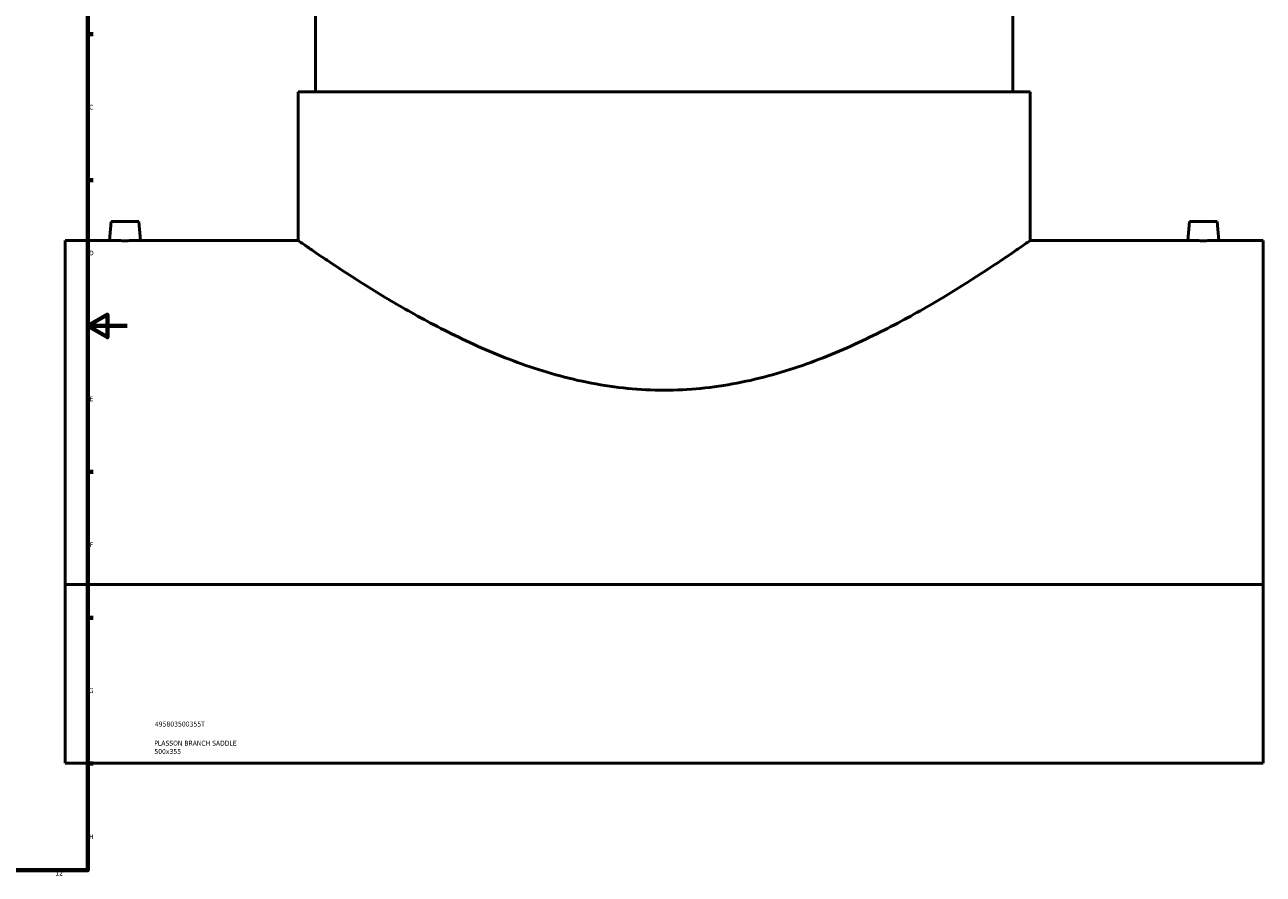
# Model space of a CAD drawing. Header units: millimetres. Extents: x -379 to 1585, y -430 to 1206.
# Tile 5 of 6: x 789 to 1419, y 18 to 450. Entities that reach past the tile are written whole.
import ezdxf

# ---------------------------------------------------------------- set-up
doc = ezdxf.new("R2010")
doc.units = ezdxf.units.MM
for name, color, linetype, lineweight in [('Border (ANSI)', 7, 'Continuous', 70), ('Title (ISO)', 7, 'Continuous', 50), ('Visible (ANSI)', 7, 'Continuous', 50)]:
    doc.layers.add(name, color=color, linetype=linetype, lineweight=lineweight)
doc.styles.add('Note Text (ANSI)', font='tahoma.ttf')
doc.styles.add('Note Text (ISO)', font='tahoma.ttf')

# ---------------------------------------------------------------- blocks, each defined once
blk = doc.blocks.new('Borders Default Border')
at = {"layer": 'Border (ANSI)'}
for p, q in [((821, 445.5), (823.8, 445.5)), ((821, 371.25), (823.8, 371.25)), ((821, 222.75), (823.8, 222.75)), ((821, 148.5), (823.8, 148.5)), ((821, 74.25), (823.8, 74.25))]:
    blk.add_line(p, q, dxfattribs=at)
at = {"layer": 'Border (ANSI)', "flags": 128}
for points in [[(20, 20), (20, 574), (821, 574), (821, 20), (20, 20)], [(841, 297), (821, 297), (831, 302.77), (831, 291.23), (821, 297)]]:
    blk.add_lwpolyline(points, dxfattribs=at)
at = {"layer": 'Border (ANSI)', "color": 5, "true_color": 0x0000ff, "char_height": 2.4, "attachment_point": 7, "style": 'Note Text (ANSI)'}
for s, insert in [('C', (821.71, 407.13)), ('D', (821.72, 332.93)), ('E', (821.91, 258.68)), ('F', (821.98, 184.43)), ('G', (821.6, 110.13)), ('H', (821.73, 35.93)), ('12', (804.52, 17.2))]:
    blk.add_mtext(s, dxfattribs=dict(at, insert=insert))
blk = doc.blocks.new('Title Blocks ISO')
at = {"layer": 'Title (ISO)', "color": 232, "true_color": 0xca0064, "style": 'Note Text (ISO)'}
for tag, p in [('PART_NUMBER_001', (34.16, 73.13)), ('DESCRIPTION_001', (33.84, 63.4)), ('DESCRIPTION_002', (33.88, 59.18))]:
    blk.add_attdef(tag, p, '', height=2.5, dxfattribs=at)

msp = doc.modelspace()

# ---------------------------------------------------------------- linework, layer by layer
at = {"layer": 'Visible (ANSI)'}
for p, q in [((936.96, 590.02), (936.96, 416.12)), ((1291.96, 590.02), (1291.96, 416.12)), ((928.09, 416.12), (1300.84, 416.12)), ((928.09, 416.12), (928.09, 340.52)), ((1300.84, 416.12), (1300.84, 340.52)), ((832.96, 350.12), (832.12, 340.52)), ((832.96, 350.12), (846.96, 350.12)), ((846.96, 350.12), (847.8, 340.52)), ((1381.96, 350.12), (1381.12, 340.52)), ((1395.96, 350.12), (1381.96, 350.12)), ((1395.96, 350.12), (1396.8, 340.52)), ((809.46, 340.52), (809.46, 165.38)), ((832.12, 340.52), (809.46, 340.52)), ((928.09, 340.52), (847.8, 340.52)), ((1381.12, 340.52), (1300.84, 340.52)), ((1419.46, 340.52), (1396.8, 340.52)), ((1419.46, 165.38), (1419.46, 340.52)), ((1419.46, 165.38), (809.46, 165.38)), ((809.46, 74.52), (809.46, 165.38)), ((1419.46, 165.38), (1419.46, 74.52)), ((809.46, 74.52), (1419.46, 74.52))]:
    msp.add_line(p, q, dxfattribs=at)
for points, knots in [([(839.96, 340.4), (838.98, 340.4), (837.93, 340.41), (835.99, 340.43), (835.11, 340.45), (833.72, 340.47), (833.12, 340.49), (832.32, 340.51), (832.12, 340.52), (832.12, 340.52)], [0, 0, 0, 0, 0.295671, 0.295671, 0.591342, 0.591342, 0.886726, 0.886726, 1.18211, 1.18211, 1.18211, 1.18211]), ([(847.8, 340.52), (847.8, 340.52), (847.61, 340.51), (846.81, 340.49), (846.21, 340.47), (844.81, 340.45), (843.93, 340.43), (842, 340.41), (840.95, 340.4), (839.96, 340.4)], [3.546331, 3.546331, 3.546331, 3.546331, 3.841816, 3.841816, 4.1373, 4.1373, 4.432871, 4.432871, 4.728442, 4.728442, 4.728442, 4.728442]), ([(1114.46, 264.31), (1108.29, 264.31), (1102.08, 264.61), (1089.69, 265.82), (1083.52, 266.72), (1065.19, 270.23), (1053.25, 273.66), (1030.55, 281.76), (1019.78, 286.44), (999.89, 296.04), (990.77, 300.96), (974.7, 310.13), (967.11, 314.74), (953.58, 323.27), (947.64, 327.18), (940.39, 332.04), (938.25, 333.5), (934.55, 336.02), (933.01, 337.09), (930.54, 338.81), (929.61, 339.45), (928.39, 340.31), (928.09, 340.52), (928.09, 340.52)], [0, 0, 0, 0, 1.852179, 1.852179, 3.704357, 3.704357, 7.408715, 7.408715, 11.113072, 11.113072, 14.817429, 14.817429, 18.468644, 18.468644, 22.11986, 22.11986, 23.945468, 23.945468, 25.771075, 25.771075, 27.596683, 27.596683, 29.422291, 29.422291, 29.422291, 29.422291]), ([(1300.84, 340.52), (1300.84, 340.52), (1300.54, 340.31), (1299.32, 339.45), (1298.39, 338.81), (1295.92, 337.09), (1294.37, 336.02), (1290.68, 333.5), (1288.54, 332.04), (1281.29, 327.18), (1275.34, 323.27), (1261.82, 314.74), (1254.23, 310.13), (1238.15, 300.96), (1229.03, 296.04), (1209.14, 286.44), (1198.37, 281.76), (1175.68, 273.66), (1163.74, 270.23), (1145.41, 266.72), (1139.23, 265.82), (1126.85, 264.61), (1120.64, 264.31), (1114.46, 264.31)], [88.266872, 88.266872, 88.266872, 88.266872, 90.09248, 90.09248, 91.918088, 91.918088, 93.743696, 93.743696, 95.569303, 95.569303, 99.220519, 99.220519, 102.871734, 102.871734, 106.576092, 106.576092, 110.280449, 110.280449, 113.984806, 113.984806, 115.836985, 115.836985, 117.689163, 117.689163, 117.689163, 117.689163]), ([(1388.96, 340.4), (1387.98, 340.4), (1386.93, 340.41), (1385, 340.43), (1384.11, 340.45), (1382.72, 340.47), (1382.12, 340.49), (1381.32, 340.51), (1381.12, 340.52), (1381.12, 340.52)], [2.364221, 2.364221, 2.364221, 2.364221, 2.659792, 2.659792, 2.955363, 2.955363, 3.250847, 3.250847, 3.546331, 3.546331, 3.546331, 3.546331]), ([(1396.8, 340.52), (1396.8, 340.52), (1396.61, 340.51), (1395.81, 340.49), (1395.21, 340.47), (1393.82, 340.45), (1392.93, 340.43), (1391, 340.41), (1389.95, 340.4), (1388.96, 340.4)], [5.910552, 5.910552, 5.910552, 5.910552, 6.205937, 6.205937, 6.501321, 6.501321, 6.796992, 6.796992, 7.092663, 7.092663, 7.092663, 7.092663])]:
    msp.add_open_spline(points, degree=3, knots=knots, dxfattribs=at)

# ---------------------------------------------------------------- block references
msp.add_blockref('Borders Default Border', (0, 0))
msp.add_blockref('Title Blocks ISO', (821, 20)).add_auto_attribs({'PART_NUMBER_001': '495803500355T', 'DESCRIPTION_001': 'PLASSON BRANCH SADDLE', 'DESCRIPTION_002': '500x355'})

doc.saveas('drawing.dxf')
